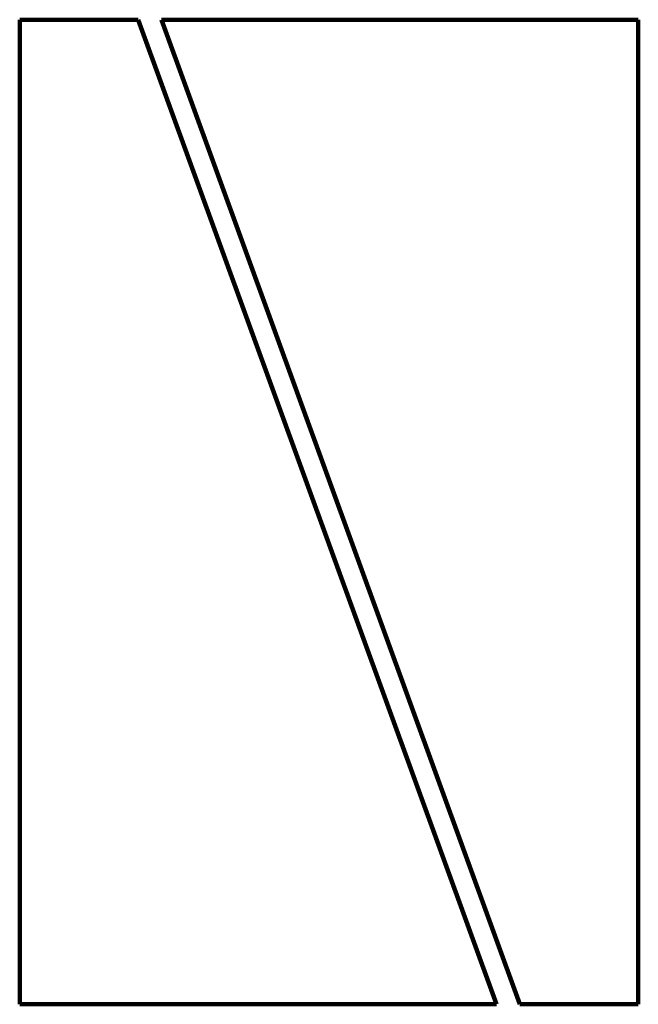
# Model space of a CAD drawing. Header units: inches. Extents: x 109 to 362, y -64 to 340.
import ezdxf

# ---------------------------------------------------------------- set-up
doc = ezdxf.new("R2010")
doc.units = ezdxf.units.IN
doc.header["$MEASUREMENT"] = 0
doc.layers.add('ProfileEdges', color=7, linetype='Continuous')

# ---------------------------------------------------------------- blocks, each defined once
blk = doc.blocks.new('block 2')
at = {"layer": 'ProfileEdges', "color": 7, "lineweight": 100}
blk.add_lwpolyline([(108.56, 339.71), (157.05, 339.71)], dxfattribs=at)
blk = doc.blocks.new('block 3')
at = {"layer": 'ProfileEdges', "color": 7, "lineweight": 100}
blk.add_lwpolyline([(108.56, 339.71), (108.56, -63.96)], dxfattribs=at)
blk = doc.blocks.new('block 4')
at = {"layer": 'ProfileEdges', "color": 7, "lineweight": 100}
blk.add_lwpolyline([(108.56, -63.96), (303.98, -63.96)], dxfattribs=at)
blk = doc.blocks.new('block 5')
at = {"layer": 'ProfileEdges', "color": 7, "lineweight": 100}
blk.add_lwpolyline([(157.05, 339.71), (303.98, -63.96)], dxfattribs=at)
blk = doc.blocks.new('block 6')
at = {"layer": 'ProfileEdges', "color": 7, "lineweight": 100}
blk.add_lwpolyline([(362.04, -63.96), (313.54, -63.96)], dxfattribs=at)
blk = doc.blocks.new('block 7')
at = {"layer": 'ProfileEdges', "color": 7, "lineweight": 100}
blk.add_lwpolyline([(362.04, -63.96), (362.04, 339.71)], dxfattribs=at)
blk = doc.blocks.new('block 8')
at = {"layer": 'ProfileEdges', "color": 7, "lineweight": 100}
blk.add_lwpolyline([(362.04, 339.71), (166.61, 339.71)], dxfattribs=at)
blk = doc.blocks.new('block 9')
at = {"layer": 'ProfileEdges', "color": 7, "lineweight": 100}
blk.add_lwpolyline([(313.54, -63.96), (166.61, 339.71)], dxfattribs=at)

msp = doc.modelspace()

# ---------------------------------------------------------------- block references
at = {"layer": 'ProfileEdges'}
for name in ['block 2', 'block 3', 'block 5', 'block 8', 'block 9', 'block 7', 'block 4', 'block 6']:
    msp.add_blockref(name, (0, 0), dxfattribs=at)

doc.saveas('drawing.dxf')
